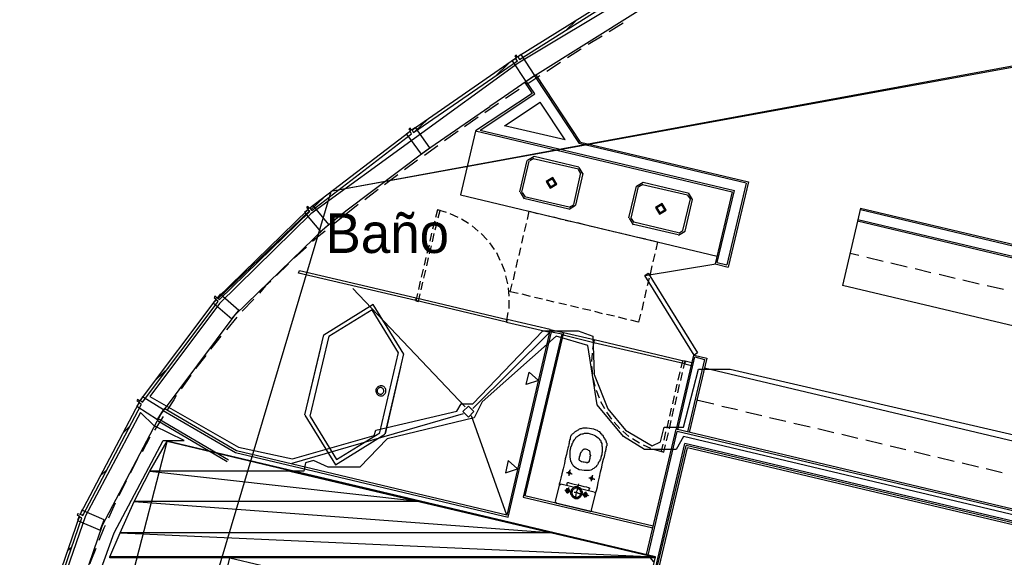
# Model space of a CAD drawing. Header units: feet. Extents: x -79 to 198, y -22 to 181.
# Tile 179 of 256: x 27 to 57, y 130 to 146. Entities that reach past the tile are written whole.
import ezdxf
from ezdxf.enums import TextEntityAlignment as Align

# ---------------------------------------------------------------- set-up
doc = ezdxf.new("R2010")
doc.units = ezdxf.units.FT
for name, color, linetype in [('A-AREA-COMUN', 252, 'CONTINUOUS'), ('A-AREA-UNIDAD', 30, 'CONTINUOUS'), ('A-LINEA', 7, 'CONTINUOUS'), ('A-LINEA-FINA', 9, 'CONTINUOUS'), ('A-MURO-CONCRETO', 8, 'CONTINUOUS'), ('A-NOMBRE-ESPACIO', 2, 'CONTINUOUS')]:
    doc.layers.add(name, color=color, linetype=linetype)

msp = doc.modelspace()

# ---------------------------------------------------------------- linework, layer by layer
at = {"layer": 'A-AREA-COMUN'}
msp.add_lwpolyline([(72.32, 127.8933), (47.392, 133.8133), (47.168, 133.4222), (46.208, 133.4222), (45.568, 133.8133), (44.768, 134.7733), (44.48, 136.5689), (43.52, 136.8533), (41.28, 134.8622), (41.04, 134.3822), (38.4, 133.7422), (37.568, 132.8889), (36.608, 132.8889), (36.16, 133.0844), (35.92, 133.0133), (35.872, 132.7644), (35.44, 132.7644), (46.32, 130.2044), (46.48, 130.0089)], dxfattribs=at)
at = {"layer": 'A-AREA-UNIDAD'}
for points in [[(49.04, 149.1378), (42.368, 145.1378), (36.08, 140.5689), (33.312, 137.8489), (31.2, 135.0222), (33.888, 133.4933), (35.52, 133.1378), (38, 133.8489), (38.048, 134.0089), (40.512, 134.5778), (40.64, 134.8089), (40.992, 134.8089), (43.12, 137.0133), (44.192, 137.0133), (44.64, 136.8533), (44.672, 135.6978), (45.088, 134.6489), (45.632, 134.0089), (46.432, 133.5289), (46.688, 133.6533), (46.8, 134.0978), (47.392, 134.0978), (47.84, 135.8578), (48.8, 135.8578), (61.952, 132.8178)], [(61.84, 105.7778), (62.048, 106.6133), (58, 107.5733), (58.16, 109.6178), (42.8, 113.2089), (42.752, 114.3644), (43.392, 117.0844), (42.32, 117.1378), (28.288, 120.4444), (28.32, 124.0889), (29.2, 128.3733), (30.112, 130.8978), (31.6, 133.6889), (32.24, 133.6889), (31.328, 134.1333), (30.912, 134.5422), (29.248, 131.4133), (27.92, 127.5733), (27.28, 123.8578), (27.248, 119.8933), (27.792, 116.0533), (28.88, 112.5689), (29.84, 108.3733), (30.112, 105.2089)]]:
    msp.add_lwpolyline(points, dxfattribs=at)
at = {"layer": 'A-LINEA'}
for p, q in [((118.2654, 156.262), (36.6895, 141.2395)), ((118.2654, 156.262), (36.6895, 141.2395)), ((118.6048, 156.158), (36.6897, 141.24)), ((118.6048, 156.158), (36.6897, 141.24)), ((43.8267, 146.1378), (44.12, 146.4178)), ((45.56, 146.3511), (45.1333, 146.0844)), ((44.92, 145.9511), (44.4933, 145.6978)), ((41.6933, 144.7511), (42.08, 145.1244)), ((43.6533, 145.1511), (43.24, 144.8844)), ((42.88, 144.7644), (41.96, 144.1244)), ((43.0267, 144.7511), (42.6, 144.4711)), ((42.88, 144.2044), (42.6133, 144.5911)), ((42.8667, 144.7511), (44.2267, 142.6978)), ((44.2667, 142.7378), (42.92, 144.7778)), ((42.4, 144.3378), (41.9867, 144.0578)), ((41.2133, 143.0978), (42.88, 144.2044)), ((41.96, 144.1244), (41.5067, 143.8178)), ((41.7733, 143.9111), (41.36, 143.6311)), ((41.96, 143.2311), (43.04, 143.9511)), ((43.8, 142.8044), (43.04, 143.9511)), ((39.24, 143.0578), (39.6267, 143.4311)), ((41.16, 143.4978), (40.7467, 143.2044)), ((41.2133, 143.0978), (48.9333, 141.2711)), ((43.8, 142.8044), (41.96, 143.2311)), ((40.5467, 143.0711), (40.1333, 142.7778)), ((41.08, 143.0711), (40.6267, 141.1378)), ((41.08, 143.0844), (48.8667, 141.2311)), ((39.9333, 142.6311), (39.5333, 142.3378)), ((49.2933, 141.4978), (44.2267, 142.6978)), ((44.2667, 142.7378), (49.36, 141.5378)), ((42.8584, 142.3066), (42.6578, 142.1828)), ((42.843, 142.2418), (42.7227, 142.1675)), ((42.8267, 142.2444), (44.2, 141.9244)), ((42.8533, 142.3111), (44.2133, 141.9911)), ((39.32, 142.1911), (38.92, 141.8978)), ((42.4267, 141.2311), (42.64, 142.1778)), ((42.48, 141.2178), (42.7067, 142.1644)), ((44.2773, 141.7881), (44.203, 141.9084)), ((44.3422, 141.7727), (44.2184, 141.9733)), ((38.72, 141.7511), (38.32, 141.4444)), ((44.2667, 141.8044), (44.0533, 140.8444)), ((44.3333, 141.7911), (44.1067, 140.8311)), ((38.12, 141.2978), (37.72, 140.9911)), ((45.7333, 140.4444), (45.96, 141.4044)), ((45.8, 140.4311), (46.0267, 141.3911)), ((46.165, 141.52), (45.9645, 141.3961)), ((46.1497, 141.4551), (46.0294, 141.3808)), ((46.1467, 141.4578), (47.5067, 141.1378)), ((46.16, 141.5244), (47.52, 141.2044)), ((49.2933, 141.4978), (48.7067, 139.0178)), ((49.36, 141.5378), (48.7467, 138.9511)), ((36.6923, 141.2344), (28.3664, 113.3767)), ((36.6923, 141.2344), (28.3664, 113.3767)), ((36.6881, 141.2357), (28.3665, 113.3809)), ((36.6881, 141.2357), (28.3665, 113.3809)), ((36.0933, 140.6978), (36.48, 141.0578)), ((40.6267, 141.1378), (48.4133, 139.2844)), ((42.4311, 141.2228), (42.555, 141.0223)), ((42.496, 141.2075), (42.5703, 141.0871)), ((43.9067, 140.7111), (42.5467, 141.0311)), ((43.92, 140.7644), (42.56, 141.0844)), ((47.5867, 141.0178), (47.36, 140.0578)), ((47.6533, 141.0044), (47.4267, 140.0444)), ((47.5973, 141.0148), (47.523, 141.1351)), ((47.6622, 140.9994), (47.5384, 141.2)), ((48.8667, 141.2311), (48.3467, 139.0444)), ((48.4133, 139.0844), (48.9333, 141.2711)), ((37.52, 140.8444), (37.2, 140.5911)), ((43.915, 140.7023), (44.1155, 140.8261)), ((43.9303, 140.7671), (44.0506, 140.8414)), ((52.76, 140.7378), (52.6667, 140.3378)), ((52.76, 140.7378), (63.6667, 138.1511)), ((33.28, 138.0044), (36.0267, 140.6444)), ((36.52, 140.1511), (37.1467, 140.6578)), ((37.2, 140.5911), (36.7067, 140.2044)), ((39.92, 140.6844), (39.8667, 140.4578)), ((40.2, 140.6044), (39.92, 140.6844)), ((40.5467, 140.4578), (40.3067, 140.5644)), ((40.8667, 140.2711), (40.6533, 140.4044)), ((43.08, 140.5511), (43.32, 140.4978)), ((43.44, 140.4711), (43.68, 140.4044)), ((45.7378, 140.4361), (45.8616, 140.2356)), ((45.8027, 140.4208), (45.877, 140.3005)), ((63.6, 138.1111), (52.76, 140.6844)), ((39.84, 140.3378), (39.7733, 140.0978)), ((39.8533, 140.0844), (39.92, 140.3244)), ((41.16, 140.0444), (40.9733, 140.2044)), ((42.56, 140.0311), (42.6267, 140.2711)), ((43.8, 140.3778), (44.0533, 140.3244)), ((44.1733, 140.2978), (44.4133, 140.2311)), ((44.5333, 140.2044), (44.7733, 140.1511)), ((44.8933, 140.1244), (45.1467, 140.0578)), ((47.2267, 139.9244), (45.8667, 140.2444)), ((47.24, 139.9911), (45.88, 140.3111)), ((52.6667, 140.3378), (52.2133, 138.3911)), ((62.9333, 137.9111), (52.6667, 140.3378)), ((62.9333, 137.9111), (52.6667, 140.3378)), ((52.68, 140.3911), (63, 137.9511)), ((39.7467, 139.9778), (39.6933, 139.7378)), ((39.7733, 139.7111), (39.8267, 139.9644)), ((41.4267, 139.7778), (41.2533, 139.9644)), ((42.48, 139.6711), (42.5333, 139.9111)), ((45.2667, 140.0311), (45.5067, 139.9778)), ((45.6267, 139.9511), (45.8667, 139.8844)), ((46, 139.8578), (46.24, 139.8044)), ((47.235, 139.9156), (47.4355, 140.0394)), ((47.2503, 139.9805), (47.3706, 140.0548)), ((35.9467, 139.5511), (35.5733, 139.2178)), ((39.6667, 139.6178), (39.6, 139.3644)), ((39.68, 139.3511), (39.7467, 139.5911)), ((41.6533, 139.4844), (41.5067, 139.6844)), ((42.4, 139.2978), (42.4533, 139.5378)), ((39.5733, 139.2444), (39.52, 139.0044)), ((39.6, 138.9911), (39.6533, 139.2311)), ((41.8267, 139.1511), (41.72, 139.3778)), ((46.52, 139.3511), (46.4533, 139.1111)), ((52.7067, 139.2978), (52.44, 139.3644)), ((53.44, 139.1244), (52.9467, 139.2444)), ((35.4, 139.0444), (35.04, 138.6978)), ((41.9733, 138.8044), (41.88, 139.0444)), ((42.3067, 138.9378), (42.36, 139.1778)), ((48.3656, 139.035), (46.2249, 138.6887)), ((46.4267, 138.9911), (46.3733, 138.7378)), ((48.3467, 139.0444), (48.7467, 138.9511)), ((48.4133, 139.0844), (48.7067, 139.0178)), ((54.1733, 138.9511), (53.68, 139.0711)), ((39.4933, 138.8844), (39.4267, 138.6444)), ((39.5067, 138.6178), (39.5733, 138.8578)), ((42.0533, 138.4444), (42, 138.6844)), ((42.2267, 138.5644), (42.28, 138.8178)), ((46.3467, 138.6178), (46.28, 138.3778)), ((54.8933, 138.7778), (54.4133, 138.8978)), ((55.6267, 138.6044), (55.1467, 138.7244)), ((39.4, 138.5244), (39.3467, 138.2711)), ((39.4267, 138.2578), (39.48, 138.4978)), ((42.0933, 138.0711), (42.08, 138.3244)), ((62.48, 135.9644), (52.2133, 138.3911)), ((56.36, 138.4311), (55.8667, 138.5511)), ((57.0933, 138.2711), (56.6, 138.3778)), ((40.76, 134.7111), (37.36, 138.2978)), ((42.7467, 138.0578), (42.4933, 138.1244)), ((43.1067, 137.9778), (42.8667, 138.0311)), ((46.2533, 138.2578), (46.2, 138.0178)), ((33.12, 137.8578), (33.2133, 137.9511)), ((34.3467, 137.9778), (34, 137.6178)), ((39.2267, 137.9778), (39.2267, 137.9778)), ((39.2267, 137.9778), (39.2267, 137.9778)), ((42.0933, 137.6978), (42.0933, 137.9511)), ((43.4667, 137.8844), (43.2267, 137.9511)), ((43.84, 137.8044), (43.6, 137.8578)), ((44.2, 137.7111), (43.96, 137.7778)), ((46.1733, 137.8978), (46.12, 137.6444)), ((33.84, 137.4311), (33.52, 137.0444)), ((42.0133, 137.2844), (42.0667, 137.5778)), ((44.5733, 137.6311), (44.32, 137.6844)), ((44.9333, 137.5378), (44.6933, 137.6044)), ((45.2933, 137.4578), (45.0533, 137.5111)), ((45.6667, 137.3644), (45.4133, 137.4311)), ((46.08, 137.5244), (46.0267, 137.2844)), ((41.9867, 137.3378), (41.9867, 137.3378)), ((42.0667, 137.3111), (42.0667, 137.3111)), ((42.0667, 137.3111), (42.0667, 137.3111)), ((46.0267, 137.2844), (45.7867, 137.3378)), ((36.4667, 136.8978), (35.8933, 134.4711)), ((36.6267, 136.8578), (36.0533, 134.4311)), ((43.3333, 136.9778), (41, 134.6578)), ((43.3467, 137.0578), (42.0267, 131.4311)), ((42.0667, 131.3644), (43.3867, 136.9911)), ((43.6933, 136.9244), (42.52, 131.9778)), ((43.7467, 136.9644), (42.5733, 132.0178)), ((43.3067, 137.0311), (43.3067, 137.0311)), ((43.3467, 137.0578), (43.7467, 136.9644)), ((43.3867, 136.9911), (43.6933, 136.9244)), ((44.68, 136.7511), (44.6267, 136.4578)), ((44.64, 136.7111), (44.64, 136.7111)), ((44.64, 136.7111), (44.64, 136.7111)), ((32.8933, 136.2711), (32.5867, 135.8711)), ((36.3733, 136.4978), (35.8933, 134.4711)), ((38.7333, 136.3644), (38.16, 133.9378)), ((44.6133, 136.3378), (44.6, 136.0844)), ((47.6933, 136.2844), (47.16, 134.0311)), ((47.2133, 134.0178), (47.7333, 136.2311)), ((47.7067, 136.2844), (48.0933, 136.1911)), ((47.7333, 136.2311), (48.0267, 136.1511)), ((44.6, 135.9511), (44.6267, 135.7111)), ((47.3867, 136.0578), (47.3867, 136.0578)), ((47.4667, 136.0444), (47.4667, 136.0444)), ((47.4667, 136.0444), (47.4667, 136.0444)), ((48.0267, 136.1511), (47.5067, 133.9511)), ((48.0933, 136.1911), (47.56, 133.9378)), ((31.4, 135.5511), (31.76, 135.8978)), ((32.44, 135.6711), (32.1467, 135.2578)), ((47.28, 135.7778), (47.2133, 135.5244)), ((47.3067, 135.5111), (47.36, 135.7511)), ((61.6933, 132.6444), (48.0267, 135.8844)), ((38.1376, 135.3347), (38.1149, 135.3206)), ((38.1624, 135.3446), (38.1376, 135.3347)), ((38.1886, 135.35), (38.1624, 135.3446)), ((38.2153, 135.3509), (38.1886, 135.35)), ((38.2418, 135.347), (38.2153, 135.3509)), ((38.2671, 135.3387), (38.2418, 135.347)), ((38.2907, 135.326), (38.2671, 135.3387)), ((38.3117, 135.3095), (38.2907, 135.326)), ((44.64, 135.5911), (44.6933, 135.3378)), ((47.1867, 135.4044), (47.1333, 135.1644)), ((47.2133, 135.1378), (47.2667, 135.3911)), ((38.0574, 135.2329), (38.0536, 135.2064)), ((38.0536, 135.2064), (38.0544, 135.1797)), ((38.0544, 135.1797), (38.0599, 135.1535)), ((38.0658, 135.2583), (38.0574, 135.2329)), ((38.0599, 135.1535), (38.0698, 135.1287)), ((38.0784, 135.2818), (38.0658, 135.2583)), ((38.0698, 135.1287), (38.0838, 135.106)), ((38.0949, 135.3028), (38.0784, 135.2818)), ((38.0838, 135.106), (38.1016, 135.0861)), ((38.096, 135.2207), (38.0935, 135.2034)), ((38.0935, 135.2034), (38.094, 135.186)), ((38.094, 135.186), (38.0976, 135.1689)), ((38.1149, 135.3206), (38.0949, 135.3028)), ((38.1014, 135.2372), (38.096, 135.2207)), ((38.0976, 135.1689), (38.104, 135.1527)), ((38.1097, 135.2526), (38.1014, 135.2372)), ((38.1016, 135.0861), (38.1226, 135.0695)), ((38.104, 135.1527), (38.1132, 135.1379)), ((38.1205, 135.2663), (38.1097, 135.2526)), ((38.1132, 135.1379), (38.1248, 135.1249)), ((38.1335, 135.2779), (38.1205, 135.2663)), ((38.1226, 135.0695), (38.1462, 135.0569)), ((38.1248, 135.1249), (38.1385, 135.1141)), ((38.1483, 135.2871), (38.1335, 135.2779)), ((38.1385, 135.1141), (38.1539, 135.1059)), ((38.1462, 135.0569), (38.1716, 135.0485)), ((38.1645, 135.2935), (38.1483, 135.2871)), ((38.1539, 135.1059), (38.1704, 135.1004)), ((38.1815, 135.2971), (38.1645, 135.2935)), ((38.1704, 135.1004), (38.1877, 135.0979)), ((38.1716, 135.0485), (38.198, 135.0447)), ((38.199, 135.2976), (38.1815, 135.2971)), ((38.1877, 135.0979), (38.2051, 135.0985)), ((38.198, 135.0447), (38.2247, 135.0455)), ((38.2162, 135.2951), (38.199, 135.2976)), ((38.2051, 135.0985), (38.2222, 135.102)), ((38.2328, 135.2897), (38.2162, 135.2951)), ((38.2222, 135.102), (38.2384, 135.1085)), ((38.2247, 135.0455), (38.2509, 135.051)), ((38.2481, 135.2814), (38.2328, 135.2897)), ((38.2384, 135.1085), (38.2532, 135.1177)), ((38.2618, 135.2706), (38.2481, 135.2814)), ((38.2509, 135.051), (38.2757, 135.0609)), ((38.2532, 135.1177), (38.2662, 135.1293)), ((38.2734, 135.2576), (38.2618, 135.2706)), ((38.2662, 135.1293), (38.277, 135.143)), ((38.2826, 135.2428), (38.2734, 135.2576)), ((38.2757, 135.0609), (38.2984, 135.0749)), ((38.277, 135.143), (38.2852, 135.1583)), ((38.2891, 135.2266), (38.2826, 135.2428)), ((38.2852, 135.1583), (38.2907, 135.1749)), ((38.2926, 135.2096), (38.2891, 135.2266)), ((38.2907, 135.1749), (38.2932, 135.1921)), ((38.2932, 135.1921), (38.2926, 135.2096)), ((38.2984, 135.0749), (38.3184, 135.0928)), ((38.3295, 135.2896), (38.3117, 135.3095)), ((38.3184, 135.0928), (38.3349, 135.1137)), ((38.3436, 135.2668), (38.3295, 135.2896)), ((38.3349, 135.1137), (38.3476, 135.1373)), ((38.3535, 135.242), (38.3436, 135.2668)), ((38.3476, 135.1373), (38.3559, 135.1627)), ((38.3589, 135.2158), (38.3535, 135.242)), ((38.3559, 135.1627), (38.3598, 135.1891)), ((38.3598, 135.1891), (38.3589, 135.2158)), ((44.7333, 135.2178), (44.8267, 134.9911)), ((47.1067, 135.0444), (47.0533, 134.8044)), ((44.8667, 134.8711), (44.9867, 134.6578)), ((47.1333, 134.7778), (47.1867, 135.0178)), ((48.3067, 134.7911), (47.7867, 134.9111)), ((49.0267, 134.6178), (48.5467, 134.7244)), ((31.4267, 134.2978), (31.6267, 134.6578)), ((31.6, 134.6044), (33.8, 133.3244)), ((33.8267, 133.3778), (31.6267, 134.6578)), ((40.7067, 134.4978), (35.5067, 132.9911)), ((42.0267, 131.4311), (40.96, 134.4444)), ((45.0533, 134.5511), (45.2, 134.3378)), ((47.0133, 134.6711), (46.96, 134.4311)), ((47.04, 134.4178), (47.0933, 134.6578)), ((49.76, 134.4444), (49.28, 134.5511)), ((31.6, 134.4178), (31.3333, 134.0044)), ((31.4267, 134.2978), (33.5467, 133.0578)), ((33.5867, 133.0978), (31.4533, 134.3511)), ((45.28, 134.2444), (45.4533, 134.0578)), ((46.9333, 134.3111), (46.88, 134.0711)), ((46.96, 134.0444), (47.0133, 134.2978)), ((50.4933, 134.2711), (50, 134.3778)), ((51.2267, 134.0978), (50.7333, 134.2044)), ((30.4, 133.9378), (30.5867, 134.1244)), ((45.5467, 133.9778), (45.7333, 133.8178)), ((46.2667, 130.2311), (47.16, 134.0311)), ((46.32, 130.2178), (47.2, 133.9644)), ((46.84, 133.9511), (46.7867, 133.6978)), ((46.8667, 133.6844), (46.9333, 133.9244)), ((76.56, 127.0711), (47.16, 134.0311)), ((76.6, 127.0178), (47.2, 133.9644)), ((51.9467, 133.9244), (51.4667, 134.0444)), ((52.68, 133.7511), (52.1867, 133.8711)), ((31.7159, 133.6567), (28.3582, 120.754)), ((31.2, 133.7911), (30.96, 133.3511)), ((45.84, 133.7511), (46.0533, 133.6178)), ((46.08, 127.8844), (47.4267, 133.6044)), ((46.12, 127.8711), (47.4667, 133.5378)), ((46.16, 133.5644), (46.3867, 133.4578)), ((46.7867, 133.3378), (46.84, 133.5644)), ((76.8267, 126.6444), (47.4267, 133.6044)), ((76.8667, 126.5911), (47.4667, 133.5378)), ((53.4133, 133.5778), (52.92, 133.6978)), ((33.8, 133.3244), (42.0667, 131.3644)), ((42.0267, 131.4311), (33.8267, 133.3778)), ((46.2133, 127.9911), (47.5067, 133.4711)), ((46.5067, 133.4178), (46.7867, 133.3378)), ((76.8933, 126.5244), (47.5067, 133.4711)), ((54.1333, 133.4044), (53.6533, 133.5244)), ((54.8667, 133.2311), (54.3867, 133.3511)), ((55.6, 133.0578), (55.1067, 133.1778)), ((56.3333, 132.8844), (55.84, 133.0044)), ((29.6933, 132.6178), (29.88, 132.7911)), ((57.0533, 132.7111), (56.5733, 132.8311)), ((43.6133, 132.3378), (43.4933, 131.8444)), ((43.6707, 132.3632), (43.6146, 132.3285)), ((44.68, 132.1244), (43.6667, 132.3644)), ((44.6, 131.5778), (44.72, 132.0711)), ((44.7321, 132.067), (44.6974, 132.1232)), ((30.1467, 131.7911), (29.9467, 131.3378)), ((42.52, 131.9778), (46.4533, 131.0444)), ((46.4667, 131.0978), (42.5733, 132.0178)), ((43.4946, 131.8352), (43.5293, 131.779)), ((43.5333, 131.7911), (44.5467, 131.5511)), ((29.1467, 131.4311), (29.1867, 131.4711)), ((44.5559, 131.539), (44.6121, 131.5737)), ((29.0267, 131.3244), (29.08, 131.3778)), ((28.6933, 130.3511), (28.8267, 130.4711))]:
    msp.add_line(p, q, dxfattribs=at)
for points in [[(42.88, 144.7644), (46.0133, 146.7244), (49.3733, 148.6444), (50.6133, 149.2711)], [(42.4133, 145.2444), (45.64, 147.2844), (45.6, 147.3511), (42.36, 145.3244), (42.4133, 145.2444)], [(44.28, 145.5644), (44.2667, 145.5511), (43.8667, 145.2978)], [(39.2, 143.0311), (42.3467, 145.2044), (42.2933, 145.2711), (39.16, 143.0978), (39.2, 143.0311)], [(42.4667, 145.3911), (42.3467, 145.3111), (42.3067, 145.3778), (42.2667, 145.3511), (42.32, 145.2844), (42.1867, 145.2044), (42.6, 144.5778), (42.88, 144.7644), (42.4667, 145.3911)], [(42.92, 144.7778), (42.5733, 144.5511), (42.8, 144.2178), (41.08, 143.0844)], [(37.1467, 140.6578), (39.56, 142.4711), (41.5067, 143.8178)], [(39.2533, 143.1778), (39.1333, 143.0978), (39.0933, 143.1644), (39.0533, 143.1378), (39.1067, 143.0711), (38.9867, 142.9778), (39.4267, 142.3778), (39.6933, 142.5644), (39.2533, 143.1778)], [(36.1067, 140.6711), (39.1333, 142.9911), (39.0933, 143.0578), (36.0533, 140.7378), (36.1067, 140.6711)], [(43.5422, 141.4661), (43.4184, 141.6666), (43.2178, 141.5428), (43.3416, 141.3423), (43.5422, 141.4661)], [(43.5033, 141.4753), (43.4092, 141.6277), (43.2567, 141.5336), (43.3508, 141.3812), (43.5033, 141.4753)], [(36.1467, 140.8178), (36.04, 140.7244), (35.9867, 140.7911), (35.9467, 140.7644), (36, 140.6978), (35.8933, 140.6044), (36.3733, 140.0311), (36.6267, 140.2444), (36.1467, 140.8178)], [(46.8622, 140.6794), (46.7384, 140.88), (46.5378, 140.7561), (46.6616, 140.5556), (46.8622, 140.6794)], [(46.8233, 140.6886), (46.7292, 140.841), (46.5767, 140.7469), (46.6708, 140.5945), (46.8233, 140.6886)], [(33.3067, 137.9644), (36.0533, 140.6311), (35.9867, 140.6844), (33.2533, 138.0178), (33.3067, 137.9644)], [(39.9467, 140.4444), (40, 140.6711), (39.92, 140.6844)], [(42.6533, 140.3911), (42.7067, 140.6444), (42.96, 140.5778)], [(28.5333, 127.5511), (29.76, 131.1244), (31.52, 134.4711), (33.7867, 137.4978), (36.52, 140.1511)], [(36.52, 140.0444), (36.3333, 139.8978), (36.1333, 139.7244)], [(46.36, 139.7778), (46.6, 139.7111), (46.5467, 139.4711)], [(35.7333, 138.8444), (39.28, 138.0178), (39.2667, 137.9378), (35.7067, 138.7644), (35.7333, 138.8444)], [(35.76, 138.7911), (35.76, 138.7911), (35.76, 138.7911)], [(47.7067, 136.2844), (46.2133, 138.6978), (46.32, 138.7644), (47.8133, 136.3511), (47.7067, 136.2844)], [(34.8667, 138.5244), (34.7067, 138.3778), (34.52, 138.1644)], [(42.3733, 138.1511), (42.1333, 138.2044), (42.1867, 138.4444)], [(33.3333, 138.1244), (33.24, 138.0044), (33.1733, 138.0711), (33.1467, 138.0311), (33.2133, 137.9778), (33.12, 137.8711), (33.68, 137.3778), (33.8933, 137.6311), (33.3333, 138.1244)], [(39.32, 138.1511), (39.2667, 137.9244), (39.3467, 137.9111), (39.4, 138.1378)], [(42.0133, 137.2844), (39.2667, 137.9378), (39.28, 138.0178), (42.04, 137.3644), (42.0133, 137.2844)], [(30.9733, 134.8578), (33.2667, 137.9111), (33.2, 137.9644), (30.9067, 134.9111), (30.9733, 134.8578)], [(38.8999, 136.3109), (37.9736, 137.811), (36.4735, 136.8847)], [(39.32, 137.9644), (39.32, 137.9644), (39.32, 137.9644)], [(38.7442, 136.3477), (37.9367, 137.6553), (36.6292, 136.8479)], [(43.3467, 137.0578), (42.04, 137.3644), (42.0133, 137.2844), (43.3333, 136.9778), (43.3467, 137.0578)], [(33.3467, 136.8578), (33.24, 136.7111), (33.04, 136.4578)], [(43.7467, 136.9644), (44.68, 136.7511), (44.6667, 136.6578), (43.7333, 136.8844), (43.7467, 136.9644)], [(43.7867, 136.9111), (43.7867, 136.9111), (43.7867, 136.9111)], [(47.4267, 136.0178), (44.6667, 136.6578), (44.68, 136.7511), (47.44, 136.0978), (47.4267, 136.0178)], [(44.72, 136.6978), (44.72, 136.6978), (44.72, 136.6978)], [(38.8, 135.9111), (38.3333, 133.8978), (38.9067, 136.3244)], [(47.3867, 135.8711), (47.44, 136.0978), (47.36, 136.1111), (47.3067, 135.8978)], [(47.64, 136.0444), (47.44, 136.0978), (47.4267, 136.0178), (47.6267, 135.9644), (47.64, 136.0444)], [(32, 135.0578), (31.92, 134.9244), (31.7333, 134.6311)], [(29.16, 131.4178), (30.9467, 134.7911), (30.8667, 134.8311), (29.08, 131.4578), (29.16, 131.4178)], [(30.9733, 135.0178), (30.8933, 134.8844), (30.8267, 134.9378), (30.8, 134.8978), (30.88, 134.8578), (30.8, 134.7378), (31.4267, 134.3244), (31.6133, 134.6178), (30.9733, 135.0178)], [(41.0267, 134.5711), (40.86, 134.7378), (40.6933, 134.5711), (40.86, 134.4044), (41.0267, 134.5711)], [(35.9001, 134.458), (36.8264, 132.9579), (38.3265, 133.8842)], [(36.0558, 134.4212), (36.8633, 133.1136), (38.1708, 133.921)], [(44.72, 132.0711), (44.72, 132.0978), (44.7467, 132.1778), (44.7733, 132.2844), (44.8, 132.4178), (44.84, 132.5778), (44.8667, 132.7378), (44.9067, 132.8844), (44.9333, 133.0178), (44.96, 133.1244), (44.9867, 133.2044), (45, 133.2578), (45.0133, 133.2978), (45.0133, 133.3244), (45.0133, 133.3511), (45.0267, 133.3644), (45.0267, 133.3778), (45.0267, 133.3911), (45.0267, 133.4044), (45.04, 133.4178), (45.04, 133.4311), (45.04, 133.4444), (45.04, 133.4711), (45.0533, 133.4844), (45.0533, 133.4978), (45.0533, 133.5111), (45.0533, 133.5244), (45.0667, 133.5378), (45.0667, 133.5511), (45.0667, 133.5644), (45.0667, 133.5911), (45.0667, 133.6044), (45.0533, 133.6178), (45.0533, 133.6311), (45.0533, 133.6444), (45.04, 133.6711), (45.04, 133.6844), (45.0267, 133.6978), (45.0133, 133.7111), (45.0133, 133.7378), (45, 133.7511), (44.9867, 133.7644), (44.9733, 133.7911), (44.96, 133.8044), (44.96, 133.8178), (44.9467, 133.8444), (44.92, 133.8578), (44.9067, 133.8844), (44.8933, 133.8978), (44.8667, 133.9244), (44.8533, 133.9511), (44.8133, 133.9644), (44.7733, 133.9911), (44.7333, 134.0044), (44.6667, 134.0311), (44.6, 134.0444), (44.5333, 134.0578), (44.4667, 134.0711), (44.4133, 134.0711), (44.3733, 134.0711), (44.3333, 134.0711), (44.3067, 134.0578), (44.28, 134.0444), (44.2533, 134.0444), (44.2267, 134.0311), (44.2, 134.0178), (44.1867, 134.0044), (44.16, 133.9911), (44.1467, 133.9778), (44.1333, 133.9778), (44.1067, 133.9644), (44.0933, 133.9511), (44.08, 133.9378), (44.0667, 133.9244), (44.0533, 133.9111), (44.04, 133.8978), (44.0267, 133.8978), (44.0133, 133.8844), (44, 133.8711), (43.9867, 133.8578), (43.9733, 133.8444), (43.9733, 133.8311), (43.96, 133.8178), (43.96, 133.8044), (43.96, 133.7911), (43.9467, 133.7778), (43.9467, 133.7511), (43.9467, 133.7378), (43.9467, 133.7244), (43.9333, 133.7111), (43.9333, 133.6978), (43.9333, 133.6844), (43.9333, 133.6711), (43.92, 133.6578), (43.92, 133.6444), (43.92, 133.6311), (43.92, 133.6178), (43.92, 133.6044), (43.9067, 133.5911), (43.9067, 133.5644), (43.8933, 133.5244), (43.88, 133.4578), (43.8533, 133.3778), (43.84, 133.2711), (43.8, 133.1378), (43.7733, 132.9911), (43.7333, 132.8311), (43.6933, 132.6844), (43.6667, 132.5511), (43.64, 132.4311), (43.6133, 132.3644), (43.6133, 132.3378)], [(44.3067, 132.7911), (44.2267, 132.8044), (44.1733, 132.8311), (44.1333, 132.8578), (44.0933, 132.8844), (44.0533, 132.9111), (44.0267, 132.9511), (44.0133, 132.9778), (44, 133.0044), (43.9867, 133.0311), (43.9733, 133.0578), (43.9733, 133.0844), (43.96, 133.1111), (43.96, 133.1244), (43.96, 133.1511), (43.9467, 133.1644), (43.9467, 133.1911), (43.9467, 133.2044), (43.9467, 133.2311), (43.9467, 133.2578), (43.9467, 133.2711), (43.9467, 133.2978), (43.9467, 133.3111), (43.9467, 133.3378), (43.9467, 133.3644), (43.9467, 133.3911), (43.96, 133.4178), (43.96, 133.4444), (43.9733, 133.4711), (43.9733, 133.4978), (43.9867, 133.5244), (44, 133.5511), (44.0133, 133.5778), (44.0133, 133.6044), (44.0267, 133.6178), (44.04, 133.6444), (44.04, 133.6578), (44.0533, 133.6711), (44.0667, 133.6978), (44.08, 133.7111), (44.08, 133.7244), (44.0933, 133.7378), (44.1067, 133.7511), (44.12, 133.7778), (44.1333, 133.7911), (44.1467, 133.8044), (44.16, 133.8178), (44.1867, 133.8311), (44.2, 133.8444), (44.2267, 133.8578), (44.2667, 133.8844), (44.3067, 133.8978), (44.3467, 133.8978), (44.3867, 133.9111), (44.44, 133.9111), (44.4933, 133.9111), (44.56, 133.8978), (44.6267, 133.8711), (44.68, 133.8578), (44.72, 133.8311), (44.76, 133.8044), (44.8, 133.7778), (44.8267, 133.7511), (44.84, 133.7244), (44.8667, 133.6978), (44.88, 133.6711), (44.88, 133.6444), (44.8933, 133.6311), (44.9067, 133.6044), (44.9067, 133.5911), (44.9067, 133.5644), (44.9067, 133.5511), (44.9067, 133.5244), (44.92, 133.5111), (44.92, 133.4978), (44.92, 133.4711), (44.92, 133.4578), (44.92, 133.4311), (44.92, 133.4044), (44.92, 133.3911), (44.92, 133.3644), (44.92, 133.3378), (44.9067, 133.3111), (44.9067, 133.2844), (44.9067, 133.2578), (44.8933, 133.2311), (44.8933, 133.2044), (44.88, 133.1778), (44.88, 133.1511), (44.8667, 133.1244), (44.8533, 133.0978), (44.8533, 133.0844), (44.84, 133.0578), (44.8267, 133.0444), (44.8133, 133.0311), (44.8, 133.0044), (44.8, 132.9911), (44.7867, 132.9778), (44.7733, 132.9511), (44.76, 132.9378), (44.7467, 132.9244), (44.7333, 132.8978), (44.72, 132.8844), (44.6933, 132.8711), (44.6667, 132.8444), (44.64, 132.8311), (44.6133, 132.8178), (44.5733, 132.7911), (44.5333, 132.7778), (44.4933, 132.7778), (44.4267, 132.7778), (44.3733, 132.7778), (44.3067, 132.7911)], [(43.4667, 117.1911), (43.9333, 119.1378), (31.7067, 122.0311), (33.6267, 130.1378), (45.8533, 127.2444), (46.5333, 130.1644), (31.72, 133.6711)], [(46.76, 133.5778), (46.7067, 133.3644), (46.7867, 133.3378)], [(44.4667, 133.0178), (44.48, 133.0311), (44.4933, 133.0311), (44.5067, 133.0311), (44.5067, 133.0444), (44.52, 133.0444), (44.52, 133.0578), (44.5333, 133.0578), (44.5333, 133.0711), (44.5333, 133.0844), (44.5333, 133.0978), (44.5467, 133.0978), (44.5467, 133.1111), (44.5467, 133.1244), (44.5467, 133.1378), (44.56, 133.1511), (44.56, 133.1644), (44.56, 133.1911), (44.56, 133.2044), (44.56, 133.2178), (44.5733, 133.2311), (44.5733, 133.2444), (44.56, 133.2578), (44.56, 133.2711), (44.56, 133.2844), (44.56, 133.2978), (44.56, 133.3111), (44.56, 133.3244), (44.56, 133.3378), (44.5467, 133.3511), (44.5467, 133.3644), (44.5333, 133.3778), (44.5067, 133.3911), (44.48, 133.4044), (44.4533, 133.4178), (44.4133, 133.4311), (44.3867, 133.4311), (44.36, 133.4178), (44.3467, 133.4178), (44.3333, 133.4044), (44.32, 133.3911), (44.3067, 133.3778), (44.3067, 133.3644), (44.2933, 133.3511), (44.28, 133.3378), (44.28, 133.3244), (44.2667, 133.3244), (44.2667, 133.3111), (44.2533, 133.2978), (44.2533, 133.2844), (44.2533, 133.2711), (44.24, 133.2578), (44.24, 133.2444), (44.24, 133.2311), (44.24, 133.2178), (44.2267, 133.2044), (44.2267, 133.1911), (44.2267, 133.1778), (44.2267, 133.1644), (44.2267, 133.1511), (44.2133, 133.1511), (44.2133, 133.1378), (44.2133, 133.1244), (44.2133, 133.1111), (44.2267, 133.1111), (44.2267, 133.0978), (44.24, 133.0844), (44.2533, 133.0711), (44.2667, 133.0711), (44.28, 133.0578), (44.3067, 133.0578), (44.3467, 133.0444), (44.3733, 133.0444), (44.4133, 133.0311), (44.44, 133.0311), (44.4533, 133.0178), (44.4667, 133.0178)], [(30.8267, 133.1378), (30.7733, 133.0311), (30.6, 132.6978)], [(43.84, 132.7244), (43.8533, 132.7244), (43.88, 132.7111), (43.9067, 132.7111), (43.9467, 132.6978), (43.9733, 132.6978), (44, 132.6844), (44.0133, 132.6844)], [(43.9333, 132.7378), (43.92, 132.7378), (43.9067, 132.7378), (43.8933, 132.7378), (43.8933, 132.7244), (43.8933, 132.7111), (43.88, 132.7111), (43.8933, 132.6978), (43.8933, 132.6844), (43.9067, 132.6844), (43.9067, 132.6711), (43.92, 132.6711), (43.9333, 132.6711), (43.9467, 132.6844), (43.96, 132.6978), (43.96, 132.7111), (43.96, 132.7244), (43.9467, 132.7244), (43.9467, 132.7378), (43.9333, 132.7378)], [(43.9467, 132.8044), (43.9467, 132.7911), (43.9333, 132.7778), (43.9333, 132.7511), (43.92, 132.7244), (43.92, 132.6978), (43.9067, 132.6711), (43.9067, 132.6444), (43.9067, 132.6311), (43.9067, 132.6178)], [(44.6267, 132.6444), (44.6267, 132.6311), (44.6133, 132.6178), (44.6133, 132.5911), (44.6, 132.5644), (44.6, 132.5378), (44.5867, 132.5111), (44.5867, 132.4844), (44.5867, 132.4711), (44.5867, 132.4578)], [(30.48, 132.4711), (30.2667, 132.0311), (30.2533, 132.0178)], [(43.84, 132.3244), (43.84, 132.3378), (43.8533, 132.3511), (43.8533, 132.3644), (43.8533, 132.3778), (43.8533, 132.3911), (43.8533, 132.4044), (43.8667, 132.4044), (43.88, 132.4178), (43.8933, 132.4178), (43.92, 132.4044), (43.9867, 132.3911), (44.0667, 132.3644), (44.16, 132.3511), (44.2667, 132.3244), (44.36, 132.2978), (44.44, 132.2844), (44.4933, 132.2711), (44.5067, 132.2711), (44.52, 132.2711), (44.52, 132.2578), (44.5333, 132.2578), (44.5333, 132.2444), (44.5333, 132.2311), (44.52, 132.2178), (44.52, 132.2044), (44.52, 132.1911), (44.52, 132.1778), (44.5067, 132.1644)], [(44.2, 132.3778), (44.2, 132.3644), (44.1867, 132.3244), (44.1733, 132.2711), (44.16, 132.1911), (44.1333, 132.1244), (44.12, 132.0444), (44.1067, 131.9911), (44.0933, 131.9511), (44.0933, 131.9244)], [(44.52, 132.5644), (44.5333, 132.5644), (44.56, 132.5511), (44.5867, 132.5511), (44.6267, 132.5378), (44.6533, 132.5378), (44.6667, 132.5244), (44.6933, 132.5244)], [(44.6133, 132.5778), (44.6, 132.5778), (44.5867, 132.5778), (44.5733, 132.5778), (44.5733, 132.5644), (44.5733, 132.5511), (44.56, 132.5511), (44.56, 132.5378), (44.5733, 132.5378), (44.5733, 132.5244), (44.5867, 132.5111), (44.6, 132.5111), (44.6133, 132.5111), (44.6267, 132.5244), (44.64, 132.5378), (44.64, 132.5511), (44.6267, 132.5644), (44.6267, 132.5778), (44.6133, 132.5778)], [(43.7867, 132.1911), (43.8, 132.1911), (43.8133, 132.1911), (43.84, 132.1778), (43.88, 132.1644), (43.92, 132.1644), (43.9467, 132.1511), (43.9867, 132.1511), (44, 132.1378), (44.0133, 132.1378)], [(43.8933, 132.2311), (43.88, 132.2311), (43.8667, 132.2311), (43.8533, 132.2311), (43.84, 132.2311), (43.84, 132.2178), (43.8267, 132.2178), (43.8267, 132.2044), (43.8133, 132.1911), (43.8133, 132.1778), (43.8133, 132.1644), (43.8133, 132.1511), (43.8267, 132.1378), (43.8267, 132.1244), (43.84, 132.1244), (43.8533, 132.1244), (43.8533, 132.1111), (43.8667, 132.1111), (43.88, 132.1111), (43.8933, 132.1111), (43.9067, 132.1244), (43.92, 132.1378), (43.9333, 132.1511), (43.9333, 132.1644), (43.9333, 132.1778), (43.9333, 132.1911), (43.92, 132.2044), (43.92, 132.2178), (43.9067, 132.2178), (43.8933, 132.2311)], [(43.88, 132.2044), (43.8667, 132.2044), (43.8533, 132.2044), (43.8533, 132.1911), (43.84, 132.1911), (43.84, 132.1778), (43.84, 132.1644), (43.8533, 132.1511), (43.8667, 132.1511), (43.8667, 132.1378), (43.88, 132.1378), (43.8933, 132.1511), (43.9067, 132.1644), (43.9067, 132.1778), (43.9067, 132.1911), (43.8933, 132.1911), (43.8933, 132.2044), (43.88, 132.2044)], [(43.8933, 132.2711), (43.8933, 132.2578), (43.8933, 132.2444), (43.88, 132.2178), (43.88, 132.1911), (43.8667, 132.1644), (43.8667, 132.1378), (43.8533, 132.1111), (43.8533, 132.0978), (43.8533, 132.0844)], [(44.1733, 132.2844), (44.1467, 132.2844), (44.12, 132.2844), (44.0933, 132.2844), (44.0533, 132.2711), (44.04, 132.2578), (44.0133, 132.2311), (43.9867, 132.2044), (43.9733, 132.1778), (43.9733, 132.1511), (43.96, 132.1244), (43.96, 132.0844), (43.9733, 132.0578), (43.9867, 132.0311), (44, 132.0044), (44.0133, 131.9911), (44.04, 131.9644), (44.0667, 131.9511), (44.0933, 131.9378), (44.1333, 131.9378), (44.16, 131.9378), (44.1867, 131.9378), (44.2133, 131.9511), (44.24, 131.9644), (44.2667, 131.9911), (44.28, 132.0178), (44.2933, 132.0444), (44.3067, 132.0711), (44.32, 132.0978), (44.32, 132.1378), (44.3067, 132.1644), (44.2933, 132.1911), (44.28, 132.2178), (44.2667, 132.2444), (44.24, 132.2578), (44.2133, 132.2711), (44.1733, 132.2844)], [(44.1733, 132.2444), (44.1467, 132.2444), (44.12, 132.2444), (44.0933, 132.2444), (44.08, 132.2311), (44.0533, 132.2178), (44.04, 132.2044), (44.0267, 132.1911), (44.0133, 132.1644), (44.0133, 132.1378), (44, 132.1111), (44, 132.0978), (44.0133, 132.0711), (44.0133, 132.0444), (44.0267, 132.0311), (44.04, 132.0178), (44.0667, 131.9911), (44.08, 131.9911), (44.1067, 131.9778), (44.1333, 131.9778), (44.16, 131.9778), (44.1733, 131.9778), (44.2, 131.9911), (44.2267, 132.0044), (44.24, 132.0178), (44.2533, 132.0311), (44.2667, 132.0578), (44.2667, 132.0844), (44.28, 132.0978), (44.28, 132.1244), (44.2667, 132.1511), (44.2667, 132.1778), (44.2533, 132.1911), (44.2267, 132.2044), (44.2133, 132.2178), (44.2, 132.2311), (44.1733, 132.2444)], [(44.0667, 132.1244), (44.08, 132.1244), (44.1067, 132.1244), (44.1333, 132.1111), (44.16, 132.1111), (44.1867, 132.0978), (44.2133, 132.0978), (44.2267, 132.0844), (44.24, 132.0844)], [(44.28, 132.0711), (44.2933, 132.0711), (44.3067, 132.0711), (44.3333, 132.0578), (44.3733, 132.0578), (44.4133, 132.0444), (44.44, 132.0311), (44.48, 132.0311), (44.4933, 132.0311), (44.5067, 132.0178)], [(44.4267, 132.1111), (44.4133, 132.1111), (44.4, 132.1111), (44.3867, 132.0978), (44.3733, 132.0978), (44.36, 132.0844), (44.36, 132.0711), (44.3467, 132.0578), (44.3467, 132.0444), (44.3467, 132.0311), (44.36, 132.0178), (44.36, 132.0044), (44.3733, 132.0044), (44.3733, 131.9911), (44.3867, 131.9911), (44.4, 131.9911), (44.4133, 131.9911), (44.4267, 131.9911), (44.44, 131.9911), (44.44, 132.0044), (44.4533, 132.0044), (44.4533, 132.0178), (44.4667, 132.0178), (44.4667, 132.0311), (44.4667, 132.0444), (44.4667, 132.0578), (44.4667, 132.0711), (44.4533, 132.0844), (44.44, 132.0978), (44.4267, 132.0978), (44.4267, 132.1111)], [(44.4133, 132.0844), (44.4, 132.0844), (44.4, 132.0711), (44.3867, 132.0711), (44.3867, 132.0578), (44.3733, 132.0578), (44.3733, 132.0444), (44.3867, 132.0311), (44.3867, 132.0178), (44.4, 132.0178), (44.4133, 132.0178), (44.4267, 132.0178), (44.4267, 132.0311), (44.44, 132.0311), (44.44, 132.0444), (44.44, 132.0578), (44.44, 132.0711), (44.4267, 132.0711), (44.4133, 132.0844)], [(44.4267, 132.1378), (44.4267, 132.1111), (44.4133, 132.0978), (44.4133, 132.0711), (44.4, 132.0311), (44.4, 132.0044), (44.3867, 131.9778), (44.3867, 131.9644)], [(29.1333, 131.5778), (29.08, 131.4444), (29, 131.4711), (28.9867, 131.4311), (29.0533, 131.4044), (29, 131.2711), (29.6933, 130.9778), (29.8133, 131.2844), (29.1333, 131.5778)], [(27.84, 127.5911), (29.1333, 131.3511), (29.0533, 131.3778), (27.76, 127.6178), (27.84, 127.5911)], [(29.84, 131.1111), (29.8, 131.0311), (29.6533, 130.6578)], [(29.56, 130.4178), (29.3867, 129.9911), (29.3733, 129.9511)]]:
    msp.add_lwpolyline(points, dxfattribs=at)
at = {"layer": 'A-LINEA-FINA'}
for points in [[(42.6133, 135.3911), (42.7067, 135.7644), (42.9867, 135.5111), (42.6133, 135.3911), (42.6133, 135.3911)], [(42.0667, 133.0844), (41.9867, 132.7111), (42.3467, 132.8311), (42.0667, 133.0844), (42.0667, 133.0844)]]:
    msp.add_lwpolyline(points, dxfattribs=at)
at = {"layer": 'A-MURO-CONCRETO'}
for points in [[(31.72, 133.6711), (35.5333, 132.7644), (31.2, 132.7644), (31.72, 133.6711), (31.72, 133.6711)], [(31.2, 132.7644), (39.44, 131.8444), (30.72, 131.8444), (31.2, 132.7644), (31.2, 132.7644)], [(35.5333, 132.7644), (31.2, 132.7644), (39.44, 131.8444), (35.5333, 132.7644)], [(30.72, 131.8444), (43.44, 130.8978), (30.2933, 130.8978), (30.72, 131.8444), (30.72, 131.8444)], [(39.44, 131.8444), (30.72, 131.8444), (43.44, 130.8978), (39.44, 131.8444)], [(30.2933, 130.8978), (46.5333, 130.1644), (29.9867, 130.1644), (30.2933, 130.8978), (30.2933, 130.8978)], [(43.44, 130.8978), (30.2933, 130.8978), (46.5333, 130.1644), (43.44, 130.8978)], [(46.5333, 130.1644), (29.9867, 130.1644), (46.5333, 130.1378), (46.5333, 130.1644)], [(29.9867, 130.1644), (46.5333, 130.1378), (29.9867, 130.1378), (29.9867, 130.1644), (29.9867, 130.1644)]]:
    msp.add_lwpolyline(points, dxfattribs=at)

# ---------------------------------------------------------------- texts
at = {"layer": 'A-NOMBRE-ESPACIO'}
msp.add_text('Baño', height=1.2, dxfattribs=at).set_placement((38.4, 139.3778), align=Align.CENTER)

doc.saveas('drawing.dxf')
